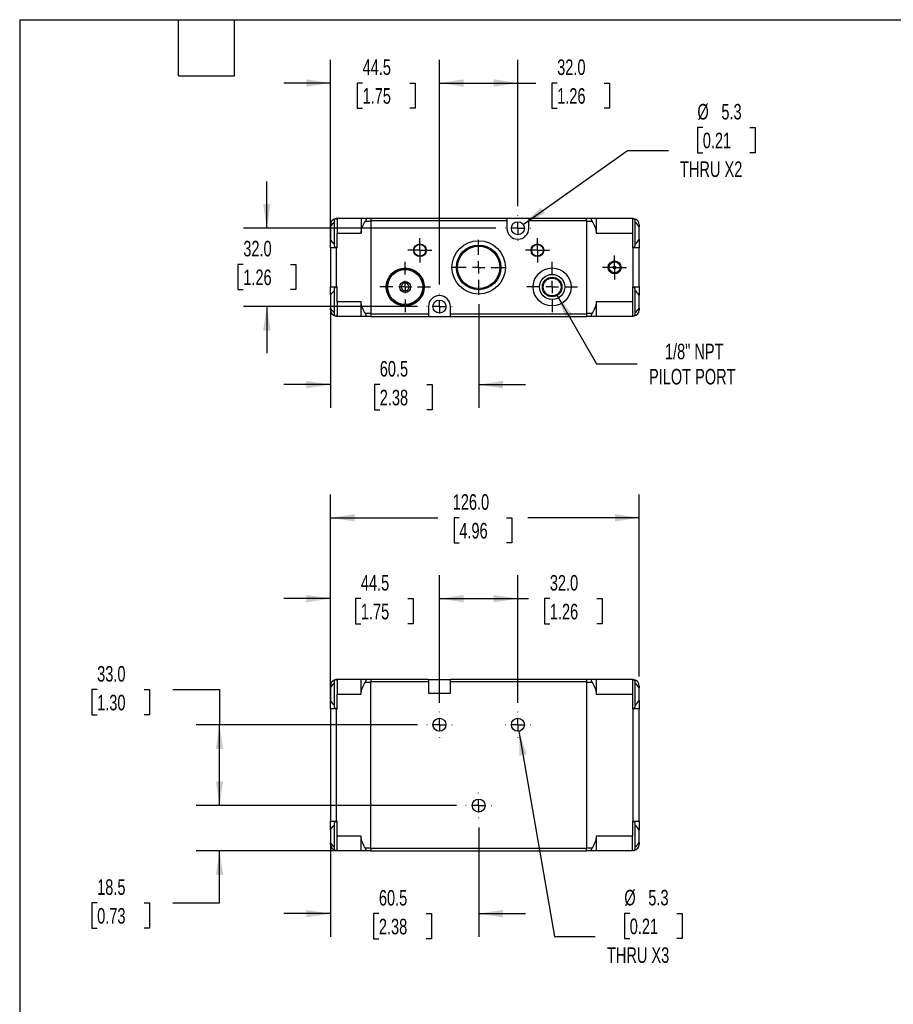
# Model space of a CAD drawing. Header units: millimetres. Extents: x 19 to 819, y 19 to 629.
# Tile 2 of 5: x 19 to 376, y 227 to 629. Entities that reach past the tile are written whole.
import ezdxf

# ---------------------------------------------------------------- set-up
doc = ezdxf.new("R2010")
doc.units = ezdxf.units.MM
doc.header["$LTSCALE"] = 3
doc.linetypes.add('CENTERX2', pattern=[20.32, 12.7, -2.54, 2.54, -2.54])
doc.layers.add('CENTER', color=40, linetype='CENTERX2')
doc.layers.add('DIMENSIONS', color=140, linetype='Continuous', lineweight=25)
doc.layers.add('TEXT', color=140, linetype='Continuous', lineweight=25)
doc.styles.add('SLDTEXTSTYLE0', font='TXT', dxfattribs={"width": 0.7})
doc.dimstyles.new('SLDDIMSTYLE0', dxfattribs={"dimtxt": 6.474023, "dimasz": 9.906, "dimexe": 0, "dimexo": 0.0625, "dimgap": 1.618506, "dimtad": 0, "dimtih": 1, "dimtoh": 1, "dimrnd": 1e-09, "dimzin": 12, "dimdsep": 46, "dimtxsty": 'SLDTEXTSTYLE0', "dimsah": 1, "dimcen": 0.09, "dimadec": 0, "dimazin": 3, "dimtfac": 1, "dimtmove": 0, "dimatfit": 0, "dimfxl": 0, "dimfrac": 2, "dimtolj": 1, "dimtzin": 12, "dimarcsym": 0})
doc.dimstyles.new('SLDDIMSTYLE1', dxfattribs={"dimtxt": 6.474023, "dimasz": 9.906, "dimexe": 0, "dimexo": 0.0625, "dimgap": 1.618506, "dimtad": 0, "dimtih": 1, "dimtoh": 1, "dimrnd": 1e-09, "dimzin": 4, "dimdsep": 46, "dimtxsty": 'SLDTEXTSTYLE0', "dimsah": 1, "dimcen": 0.09, "dimadec": 0, "dimazin": 1, "dimtfac": 1, "dimtofl": 0, "dimtmove": 0, "dimatfit": 3, "dimfxl": 0, "dimfrac": 2, "dimtolj": 1, "dimtzin": 12, "dimarcsym": 0})
doc.dimstyles.new('SLDDIMSTYLE2', dxfattribs={"dimtxt": 6.474023, "dimasz": 9.906, "dimexe": 0, "dimexo": 0.0625, "dimgap": 1.618506, "dimtad": 0, "dimtih": 1, "dimtoh": 1, "dimrnd": 1e-09, "dimzin": 12, "dimdsep": 46, "dimtxsty": 'SLDTEXTSTYLE0', "dimsah": 1, "dimcen": 0, "dimadec": 0, "dimazin": 3, "dimtfac": 1, "dimtofl": 0, "dimtmove": 0, "dimatfit": 3, "dimfxl": 0, "dimfrac": 2, "dimtolj": 1, "dimtzin": 12, "dimarcsym": 0})
doc.dimstyles.new('SLDDIMSTYLE3', dxfattribs={"dimtxt": 6.474023, "dimasz": 9.906, "dimexe": 0, "dimexo": 0.0625, "dimgap": 1.618506, "dimtad": 0, "dimtih": 1, "dimtoh": 1, "dimrnd": 1e-09, "dimzin": 4, "dimdsep": 46, "dimtxsty": 'SLDTEXTSTYLE0', "dimsah": 1, "dimcen": 0.09, "dimadec": 0, "dimazin": 1, "dimtfac": 1, "dimtmove": 0, "dimatfit": 0, "dimfxl": 0, "dimfrac": 2, "dimtolj": 1, "dimtzin": 12, "dimarcsym": 0})
doc.dimstyles.new('SLDDIMSTYLE4', dxfattribs={"dimtxt": 6.474023, "dimasz": 9.906, "dimexe": 0, "dimexo": 0.0625, "dimgap": 1.618506, "dimtad": 0, "dimtih": 1, "dimtoh": 1, "dimrnd": 1e-09, "dimzin": 12, "dimdsep": 46, "dimtxsty": 'SLDTEXTSTYLE0', "dimsah": 1, "dimcen": 0, "dimadec": 0, "dimazin": 3, "dimtfac": 1, "dimtofl": 0, "dimtmove": 0, "dimatfit": 3, "dimfxl": 0, "dimfrac": 2, "dimtolj": 1, "dimtzin": 12, "dimarcsym": 0})

# ---------------------------------------------------------------- blocks, each defined once
blk = doc.blocks.new('_D')
at = {"layer": 'DIMENSIONS'}
for p, q in [((206.42, 298.75), (206.42, 254.07)), ((145.92, 297.49), (145.92, 254.07)), ((145.92, 263.6), (126.87, 263.6)), ((165.69, 263.6), (163.52, 263.6)), ((163.52, 263.6), (163.52, 253.31)), ((184.93, 263.6), (187.11, 263.6)), ((187.11, 263.6), (187.11, 253.31)), ((206.42, 263.6), (225.47, 263.6)), ((163.52, 253.31), (165.69, 253.31)), ((187.11, 253.31), (184.93, 253.31))]:
    blk.add_line(p, q, dxfattribs=at)
for points in [[(145.92, 263.6), (136.01, 265.12), (136.01, 262.07)], [(206.42, 263.6), (216.32, 262.07), (216.32, 265.12)]]:
    blk.add_solid(points, dxfattribs=at)
at = {"layer": 'DIMENSIONS', "char_height": 6.35, "attachment_point": 1, "style": 'SLDTEXTSTYLE0'}
for s, insert in [('60.5', (165.69, 273.23)), ('2.38', (165.69, 261.49))]:
    blk.add_mtext(s, dxfattribs=dict(at, insert=insert))
blk = doc.blocks.new('_D_1')
at = {"layer": 'DIMENSIONS'}
for p, q in [((100.63, 307.75), (100.63, 326.8)), ((197.42, 307.75), (91.11, 307.75)), ((158.61, 289.25), (91.11, 289.25)), ((100.63, 267.98), (100.63, 289.25)), ((50.67, 267.98), (48.5, 267.98)), ((48.5, 267.98), (48.5, 257.69)), ((69.91, 267.98), (72.09, 267.98)), ((72.09, 267.98), (72.09, 257.69)), ((81.58, 267.98), (100.63, 267.98)), ((48.5, 257.69), (50.67, 257.69)), ((72.09, 257.69), (69.91, 257.69))]:
    blk.add_line(p, q, dxfattribs=at)
for points in [[(100.63, 307.75), (102.16, 317.66), (99.11, 317.66)], [(100.63, 289.25), (99.11, 279.34), (102.16, 279.34)]]:
    blk.add_solid(points, dxfattribs=at)
at = {"layer": 'DIMENSIONS', "char_height": 6.35, "attachment_point": 1, "style": 'SLDTEXTSTYLE0'}
for s, insert in [('18.5', (50.67, 277.62)), ('0.73', (50.67, 265.88))]:
    blk.add_mtext(s, dxfattribs=dict(at, insert=insert))
blk = doc.blocks.new('_D_2')
at = {"layer": 'DIMENSIONS'}
for p, q in [((50.67, 355.07), (48.5, 355.07)), ((48.5, 355.07), (48.5, 344.78)), ((69.91, 355.07), (72.09, 355.07)), ((72.09, 355.07), (72.09, 344.78)), ((81.58, 355.07), (100.63, 355.07)), ((100.63, 355.07), (100.63, 340.75)), ((48.5, 344.78), (50.67, 344.78)), ((72.09, 344.78), (69.91, 344.78)), ((181.42, 340.75), (91.11, 340.75)), ((100.63, 307.75), (100.63, 340.75)), ((197.42, 307.75), (91.11, 307.75))]:
    blk.add_line(p, q, dxfattribs=at)
for points in [[(100.63, 340.75), (99.11, 330.84), (102.16, 330.84)], [(100.63, 307.75), (102.16, 317.66), (99.11, 317.66)]]:
    blk.add_solid(points, dxfattribs=at)
at = {"layer": 'DIMENSIONS', "char_height": 6.35, "attachment_point": 1, "style": 'SLDTEXTSTYLE0'}
for s, insert in [('33.0', (50.67, 364.71)), ('1.30', (50.67, 352.97))]:
    blk.add_mtext(s, dxfattribs=dict(at, insert=insert))
blk = doc.blocks.new('_D_3')
at = {"layer": 'DIMENSIONS'}
for p, q in [((145.92, 351.01), (145.92, 401.76)), ((190.42, 349.75), (190.42, 401.76)), ((145.92, 392.24), (126.87, 392.24)), ((158.32, 392.24), (156.15, 392.24)), ((156.15, 392.24), (156.15, 381.95)), ((177.56, 392.24), (179.73, 392.24)), ((179.73, 392.24), (179.73, 381.95)), ((190.42, 392.24), (209.47, 392.24)), ((156.15, 381.95), (158.32, 381.95)), ((179.73, 381.95), (177.56, 381.95))]:
    blk.add_line(p, q, dxfattribs=at)
for points in [[(145.92, 392.24), (136.01, 393.76), (136.01, 390.71)], [(190.42, 392.24), (200.32, 390.71), (200.32, 393.76)]]:
    blk.add_solid(points, dxfattribs=at)
at = {"layer": 'DIMENSIONS', "char_height": 6.35, "attachment_point": 1, "style": 'SLDTEXTSTYLE0'}
for s, insert in [('44.5', (158.32, 401.87)), ('1.75', (158.32, 390.13))]:
    blk.add_mtext(s, dxfattribs=dict(at, insert=insert))
blk = doc.blocks.new('_D_4')
at = {"layer": 'DIMENSIONS'}
for p, q in [((190.42, 349.75), (190.42, 401.76)), ((222.42, 349.75), (222.42, 401.76)), ((190.42, 392.24), (222.42, 392.24)), ((222.42, 392.24), (226.7, 392.24)), ((235.47, 392.24), (233.29, 392.24)), ((233.29, 392.24), (233.29, 381.95)), ((254.71, 392.24), (256.88, 392.24)), ((256.88, 392.24), (256.88, 381.95)), ((233.29, 381.95), (235.47, 381.95)), ((256.88, 381.95), (254.71, 381.95))]:
    blk.add_line(p, q, dxfattribs=at)
for points in [[(190.42, 392.24), (200.32, 390.71), (200.32, 393.76)], [(222.42, 392.24), (212.51, 393.76), (212.51, 390.71)]]:
    blk.add_solid(points, dxfattribs=at)
at = {"layer": 'DIMENSIONS', "char_height": 6.35, "attachment_point": 1, "style": 'SLDTEXTSTYLE0'}
for s, insert in [('32.0', (235.47, 401.87)), ('1.26', (235.47, 390.13))]:
    blk.add_mtext(s, dxfattribs=dict(at, insert=insert))
blk = doc.blocks.new('_D_5')
at = {"layer": 'DIMENSIONS'}
for p, q in [((222.87, 338.14), (237.36, 254.28)), ((268.09, 263.68), (265.91, 263.68)), ((265.91, 263.68), (265.91, 253.39)), ((287.33, 263.68), (289.5, 263.68)), ((289.5, 263.68), (289.5, 253.39)), ((237.36, 254.28), (254.03, 254.28)), ((265.91, 253.39), (268.09, 253.39)), ((289.5, 253.39), (287.33, 253.39))]:
    blk.add_line(p, q, dxfattribs=at)
blk.add_solid([(222.87, 338.14), (223.05, 328.12), (226.06, 328.64)], dxfattribs=at)
at = {"layer": 'DIMENSIONS', "char_height": 6.35, "attachment_point": 1, "style": 'SLDTEXTSTYLE0'}
for s, insert in [('%%c', (265.89, 273.31)), ('5.3', (275.67, 273.31)), ('0.21', (268.09, 261.57)), ('THRU X3', (258.79, 249.84))]:
    blk.add_mtext(s, dxfattribs=dict(at, insert=insert))
blk = doc.blocks.new('_D_6')
at = {"layer": 'DIMENSIONS'}
for p, q in [((145.92, 351.01), (145.92, 434.77)), ((271.92, 360.46), (271.92, 434.77)), ((145.92, 425.25), (189.75, 425.25)), ((198.52, 425.25), (196.35, 425.25)), ((196.35, 425.25), (196.35, 414.96)), ((217.76, 425.25), (219.93, 425.25)), ((219.93, 425.25), (219.93, 414.96)), ((271.92, 425.25), (226.53, 425.25)), ((196.35, 414.96), (198.52, 414.96)), ((219.93, 414.96), (217.76, 414.96))]:
    blk.add_line(p, q, dxfattribs=at)
for points in [[(145.92, 425.25), (155.82, 423.73), (155.82, 426.77)], [(271.92, 425.25), (262.01, 426.77), (262.01, 423.73)]]:
    blk.add_solid(points, dxfattribs=at)
at = {"layer": 'DIMENSIONS', "char_height": 6.35, "attachment_point": 1, "style": 'SLDTEXTSTYLE0'}
for s, insert in [('126.0', (195.83, 434.88)), ('4.96', (198.52, 423.15))]:
    blk.add_mtext(s, dxfattribs=dict(at, insert=insert))
blk = doc.blocks.new('SW_CENTERMARKSYMBOL_0')
at = {"layer": 'CENTER', "color": 0}
for p, q in [((0, 5.08), (0, 5.19)), ((-5.08, 0), (-5.19, 0)), ((0, 0), (-2.54, 0)), ((0, 0), (0, 2.54)), ((0, 0), (2.54, 0)), ((0, 0), (0, -2.54)), ((5.08, 0), (5.19, 0)), ((0, -5.08), (0, -5.19))]:
    blk.add_line(p, q, dxfattribs=at)
blk = doc.blocks.new('SW_CENTERMARKSYMBOL_1')
at = {"layer": 'CENTER', "color": 0}
for p, q in [((0, 5.08), (0, 5.19)), ((-5.08, 0), (-5.19, 0)), ((0, 0), (-2.54, 0)), ((0, 0), (0, 2.54)), ((0, 0), (2.54, 0)), ((0, 0), (0, -2.54)), ((5.08, 0), (5.19, 0)), ((0, -5.08), (0, -5.19))]:
    blk.add_line(p, q, dxfattribs=at)
blk = doc.blocks.new('SW_CENTERMARKSYMBOL_2')
at = {"layer": 'CENTER', "color": 0}
for p, q in [((0, 5.08), (0, 5.19)), ((-5.08, 0), (-5.19, 0)), ((0, 0), (-2.54, 0)), ((0, 0), (0, 2.54)), ((0, 0), (2.54, 0)), ((0, 0), (0, -2.54)), ((5.08, 0), (5.19, 0)), ((0, -5.08), (0, -5.19))]:
    blk.add_line(p, q, dxfattribs=at)
blk = doc.blocks.new('_D_9')
at = {"layer": 'DIMENSIONS'}
for p, q in [((238.42, 516.04), (254.52, 488.14)), ((254.52, 488.14), (271.19, 488.14))]:
    blk.add_line(p, q, dxfattribs=at)
blk.add_solid([(238.42, 516.04), (242.05, 506.7), (244.69, 508.22)], dxfattribs=at)
at = {"layer": 'DIMENSIONS', "char_height": 6.35, "attachment_point": 1, "style": 'SLDTEXTSTYLE0'}
for s, insert in [('1/8" NPT', (282.46, 496.33)), ('PILOT PORT', (275.95, 486.04))]:
    blk.add_mtext(s, dxfattribs=dict(at, insert=insert))
blk = doc.blocks.new('_D_10')
at = {"layer": 'DIMENSIONS'}
for p, q in [((145.92, 515.74), (145.92, 470.1)), ((206.42, 512.49), (206.42, 470.1)), ((145.92, 479.62), (126.87, 479.62)), ((166.04, 479.62), (163.87, 479.62)), ((163.87, 479.62), (163.87, 469.33)), ((185.28, 479.62), (187.46, 479.62)), ((187.46, 479.62), (187.46, 469.33)), ((206.42, 479.62), (225.47, 479.62)), ((163.87, 469.33), (166.04, 469.33)), ((187.46, 469.33), (185.28, 469.33))]:
    blk.add_line(p, q, dxfattribs=at)
for points in [[(145.92, 479.62), (136.01, 481.15), (136.01, 478.1)], [(206.42, 479.62), (216.32, 478.1), (216.32, 481.15)]]:
    blk.add_solid(points, dxfattribs=at)
at = {"layer": 'DIMENSIONS', "char_height": 6.35, "attachment_point": 1, "style": 'SLDTEXTSTYLE0'}
for s, insert in [('60.5', (166.04, 489.26)), ('2.38', (166.04, 477.52))]:
    blk.add_mtext(s, dxfattribs=dict(at, insert=insert))
blk = doc.blocks.new('_D_11')
at = {"layer": 'DIMENSIONS'}
for p, q in [((119.95, 543.5), (119.95, 562.55)), ((213.42, 543.5), (110.43, 543.5)), ((110.33, 528.71), (108.16, 528.71)), ((108.16, 528.71), (108.16, 518.43)), ((129.57, 528.71), (131.75, 528.71)), ((131.75, 528.71), (131.75, 518.43)), ((108.16, 518.43), (110.33, 518.43)), ((131.75, 518.43), (129.57, 518.43)), ((181.42, 511.5), (110.43, 511.5)), ((119.95, 511.5), (119.95, 492.45))]:
    blk.add_line(p, q, dxfattribs=at)
for points in [[(119.95, 543.5), (121.48, 553.41), (118.43, 553.41)], [(119.95, 511.5), (118.43, 501.6), (121.48, 501.6)]]:
    blk.add_solid(points, dxfattribs=at)
at = {"layer": 'DIMENSIONS', "char_height": 6.35, "attachment_point": 1, "style": 'SLDTEXTSTYLE0'}
for s, insert in [('32.0', (110.33, 538.35)), ('1.26', (110.33, 526.61))]:
    blk.add_mtext(s, dxfattribs=dict(at, insert=insert))
blk = doc.blocks.new('_D_12')
at = {"layer": 'DIMENSIONS'}
for p, q in [((145.92, 539.26), (145.92, 612.32)), ((190.42, 520.5), (190.42, 612.32)), ((145.92, 602.79), (126.87, 602.79)), ((159.04, 602.79), (156.86, 602.79)), ((156.86, 602.79), (156.86, 592.5)), ((178.28, 602.79), (180.45, 602.79)), ((180.45, 602.79), (180.45, 592.5)), ((190.42, 602.79), (209.47, 602.79)), ((156.86, 592.5), (159.04, 592.5)), ((180.45, 592.5), (178.28, 592.5))]:
    blk.add_line(p, q, dxfattribs=at)
for points in [[(145.92, 602.79), (136.01, 604.32), (136.01, 601.27)], [(190.42, 602.79), (200.32, 601.27), (200.32, 604.32)]]:
    blk.add_solid(points, dxfattribs=at)
at = {"layer": 'DIMENSIONS', "char_height": 6.35, "attachment_point": 1, "style": 'SLDTEXTSTYLE0'}
for s, insert in [('44.5', (159.04, 612.43)), ('1.75', (159.04, 600.69))]:
    blk.add_mtext(s, dxfattribs=dict(at, insert=insert))
blk = doc.blocks.new('_D_13')
at = {"layer": 'DIMENSIONS'}
for p, q in [((190.42, 520.5), (190.42, 612.32)), ((222.42, 552.5), (222.42, 612.32)), ((190.42, 602.79), (222.42, 602.79)), ((222.42, 602.79), (229.7, 602.79)), ((238.47, 602.79), (236.3, 602.79)), ((236.3, 602.79), (236.3, 592.5)), ((257.71, 602.79), (259.88, 602.79)), ((259.88, 602.79), (259.88, 592.5)), ((236.3, 592.5), (238.47, 592.5)), ((259.88, 592.5), (257.71, 592.5))]:
    blk.add_line(p, q, dxfattribs=at)
for points in [[(190.42, 602.79), (200.32, 601.27), (200.32, 604.32)], [(222.42, 602.79), (212.51, 604.32), (212.51, 601.27)]]:
    blk.add_solid(points, dxfattribs=at)
at = {"layer": 'DIMENSIONS', "char_height": 6.35, "attachment_point": 1, "style": 'SLDTEXTSTYLE0'}
for s, insert in [('32.0', (238.47, 612.43)), ('1.26', (238.47, 600.69))]:
    blk.add_mtext(s, dxfattribs=dict(at, insert=insert))
blk = doc.blocks.new('_D_14')
at = {"layer": 'DIMENSIONS'}
for p, q in [((297.92, 584.61), (295.74, 584.61)), ((295.74, 584.61), (295.74, 574.32)), ((317.15, 584.61), (319.33, 584.61)), ((319.33, 584.61), (319.33, 574.32)), ((224.58, 545.03), (267.19, 575.21)), ((267.19, 575.21), (283.86, 575.21)), ((295.74, 574.32), (297.92, 574.32)), ((319.33, 574.32), (317.15, 574.32))]:
    blk.add_line(p, q, dxfattribs=at)
blk.add_solid([(224.58, 545.03), (233.54, 549.52), (231.78, 552)], dxfattribs=at)
at = {"layer": 'DIMENSIONS', "char_height": 6.35, "attachment_point": 1, "style": 'SLDTEXTSTYLE0'}
for s, insert in [('%%c', (295.72, 594.25)), ('5.3', (305.5, 594.25)), ('0.21', (297.92, 582.51)), ('THRU X2', (288.62, 570.77))]:
    blk.add_mtext(s, dxfattribs=dict(at, insert=insert))
blk = doc.blocks.new('SW_CENTERMARKSYMBOL_3')
at = {"layer": 'CENTER', "color": 0}
for p, q in [((0, 2.54), (0, 4.89)), ((-2.54, 0), (-4.89, 0)), ((0, 0), (-2.54, 0)), ((0, 0), (0, 2.54)), ((0, 0), (0, -2.54)), ((0, 0), (2.54, 0)), ((2.54, 0), (4.89, 0)), ((0, -2.54), (0, -4.89))]:
    blk.add_line(p, q, dxfattribs=at)
blk = doc.blocks.new('SW_CENTERMARKSYMBOL_4')
at = {"layer": 'CENTER', "color": 0}
for p, q in [((0, 5.08), (0, 10.29)), ((-5.08, 0), (-10.29, 0)), ((0, 0), (-2.54, 0)), ((0, 0), (0, 2.54)), ((0, 0), (0, -2.54)), ((0, 0), (2.54, 0)), ((5.08, 0), (10.29, 0)), ((0, -5.08), (0, -10.29))]:
    blk.add_line(p, q, dxfattribs=at)
blk = doc.blocks.new('SW_CENTERMARKSYMBOL_5')
at = {"layer": 'CENTER', "color": 0}
for p, q in [((0, 5.08), (0, 10.29)), ((-5.08, 0), (-10.29, 0)), ((0, 0), (-2.54, 0)), ((0, 0), (0, 2.54)), ((0, 0), (0, -2.54)), ((0, 0), (2.54, 0)), ((5.08, 0), (10.29, 0)), ((0, -5.08), (0, -10.29))]:
    blk.add_line(p, q, dxfattribs=at)
blk = doc.blocks.new('SW_CENTERMARKSYMBOL_6')
at = {"layer": 'CENTER', "color": 0}
for p, q in [((0, 2.54), (0, 4.94)), ((-2.54, 0), (-4.94, 0)), ((0, 0), (-2.54, 0)), ((0, 0), (0, 2.54)), ((0, 0), (0, -2.54)), ((0, 0), (2.54, 0)), ((2.54, 0), (4.94, 0)), ((0, -2.54), (0, -4.94))]:
    blk.add_line(p, q, dxfattribs=at)
blk = doc.blocks.new('SW_CENTERMARKSYMBOL_7')
at = {"layer": 'CENTER', "color": 0}
for p, q in [((0, 2.54), (0, 4.94)), ((-2.54, 0), (-4.94, 0)), ((0, 0), (-2.54, 0)), ((0, 0), (0, 2.54)), ((0, 0), (0, -2.54)), ((0, 0), (2.54, 0)), ((2.54, 0), (4.94, 0)), ((0, -2.54), (0, -4.94))]:
    blk.add_line(p, q, dxfattribs=at)
blk = doc.blocks.new('SW_CENTERMARKSYMBOL_8')
at = {"layer": 'CENTER', "color": 0}
for p, q in [((0, 5.08), (0, 11.2)), ((-5.08, 0), (-11.2, 0)), ((0, 0), (-2.54, 0)), ((0, 0), (0, 2.54)), ((0, 0), (0, -2.54)), ((0, 0), (2.54, 0)), ((5.08, 0), (11.2, 0)), ((0, -5.08), (0, -11.2))]:
    blk.add_line(p, q, dxfattribs=at)
blk = doc.blocks.new('SW_CENTERMARKSYMBOL_9')
at = {"layer": 'CENTER', "color": 0}
for p, q in [((0, 5.08), (0, 5.19)), ((-5.08, 0), (-5.19, 0)), ((0, 0), (-2.54, 0)), ((0, 0), (0, 2.54)), ((0, 0), (0, -2.54)), ((0, 0), (2.54, 0)), ((5.08, 0), (5.19, 0)), ((0, -5.08), (0, -5.19))]:
    blk.add_line(p, q, dxfattribs=at)
blk = doc.blocks.new('SW_CENTERMARKSYMBOL_10')
at = {"layer": 'CENTER', "color": 0}
for p, q in [((0, 5.08), (0, 5.19)), ((-5.08, 0), (-5.19, 0)), ((0, 0), (-2.54, 0)), ((0, 0), (0, 2.54)), ((0, 0), (0, -2.54)), ((0, 0), (2.54, 0)), ((5.08, 0), (5.19, 0)), ((0, -5.08), (0, -5.19))]:
    blk.add_line(p, q, dxfattribs=at)

msp = doc.modelspace()

# ---------------------------------------------------------------- linework, layer by layer
for p, q in [((148.209, 547.395), (148.417, 547.403)), ((148.617, 547.403), (148.417, 547.403)), ((158.417, 547.403), (148.617, 547.403)), ((148.617, 547.403), (148.617, 541.503)), ((158.417, 547.403), (158.417, 541.503)), ((162.417, 547.403), (160.186, 547.403)), ((217.917, 547.503), (162.417, 547.503)), ((162.417, 547.503), (162.417, 546.603)), ((217.917, 547.503), (217.917, 546.603)), ((226.917, 547.503), (217.917, 547.503)), ((226.917, 547.503), (226.917, 546.603)), ((250.417, 547.503), (226.917, 547.503)), ((250.417, 546.603), (250.417, 547.503)), ((252.647, 547.403), (250.417, 547.403)), ((254.417, 547.403), (254.417, 541.503)), ((269.217, 547.403), (254.417, 547.403)), ((269.217, 547.403), (269.217, 541.503)), ((269.417, 547.403), (269.217, 547.403)), ((269.417, 547.403), (269.624, 547.395)), ((145.917, 544.903), (145.917, 544.091)), ((145.917, 544.091), (145.917, 538.916)), ((160.186, 546.403), (162.417, 546.403)), ((162.417, 546.603), (162.417, 508.403)), ((162.417, 546.603), (217.917, 546.603)), ((217.917, 546.603), (217.917, 543.503)), ((226.917, 543.503), (226.917, 546.603)), ((226.917, 546.603), (250.417, 546.603)), ((250.417, 546.603), (250.417, 508.403)), ((250.417, 546.403), (252.647, 546.403)), ((271.917, 544.903), (271.917, 544.091)), ((271.917, 538.916), (271.917, 544.091)), ((145.917, 535.453), (145.917, 538.916)), ((148.617, 541.503), (158.417, 541.503)), ((148.617, 535.453), (148.617, 541.503)), ((254.417, 541.503), (269.217, 541.503)), ((269.217, 541.503), (269.217, 535.453)), ((271.917, 538.916), (271.917, 535.453)), ((145.917, 535.453), (145.917, 519.553)), ((148.417, 535.453), (145.917, 535.453)), ((148.417, 519.553), (148.417, 535.453)), ((148.417, 535.453), (148.617, 535.453)), ((269.217, 535.453), (269.417, 535.453)), ((269.417, 535.453), (269.417, 519.553)), ((271.917, 535.453), (269.417, 535.453)), ((271.917, 519.553), (271.917, 535.453)), ((145.917, 519.553), (148.417, 519.553)), ((145.917, 516.091), (145.917, 519.553)), ((148.617, 519.553), (148.417, 519.553)), ((148.617, 513.503), (148.617, 519.553)), ((269.417, 519.553), (269.217, 519.553)), ((269.217, 519.553), (269.217, 513.503)), ((269.417, 519.553), (271.917, 519.553)), ((271.917, 519.553), (271.917, 516.091)), ((145.917, 516.091), (145.917, 510.916)), ((271.917, 510.916), (271.917, 516.091)), ((145.917, 510.103), (145.917, 510.916)), ((158.417, 513.503), (148.617, 513.503)), ((148.617, 513.503), (148.617, 507.603)), ((158.417, 507.603), (158.417, 513.503)), ((185.917, 511.503), (185.917, 508.403)), ((194.917, 508.403), (194.917, 511.503)), ((269.217, 513.503), (254.417, 513.503)), ((254.417, 513.503), (254.417, 507.603)), ((269.217, 513.503), (269.217, 507.603)), ((271.917, 510.916), (271.917, 510.103)), ((148.417, 507.603), (148.209, 507.612)), ((148.417, 507.603), (148.617, 507.603)), ((148.617, 507.603), (158.417, 507.603)), ((162.417, 508.603), (160.186, 508.603)), ((160.186, 507.603), (162.417, 507.603)), ((185.917, 508.403), (162.417, 508.403)), ((162.417, 508.403), (162.417, 507.503)), ((162.417, 507.503), (185.917, 507.503)), ((185.917, 508.403), (185.917, 507.503)), ((185.917, 507.503), (194.917, 507.503)), ((250.417, 508.403), (194.917, 508.403)), ((194.917, 507.503), (194.917, 508.403)), ((194.917, 507.503), (250.417, 507.503)), ((252.647, 508.603), (250.417, 508.603)), ((250.417, 508.403), (250.417, 507.503)), ((250.417, 507.603), (252.647, 507.603)), ((254.417, 507.603), (269.217, 507.603)), ((269.217, 507.603), (269.417, 507.603)), ((269.624, 507.612), (269.417, 507.603)), ((148.209, 359.141), (148.417, 359.15)), ((148.617, 359.15), (148.417, 359.15)), ((148.617, 359.15), (148.617, 353.25)), ((158.417, 359.15), (148.617, 359.15)), ((158.417, 353.25), (158.417, 359.15)), ((162.417, 359.15), (160.186, 359.15)), ((160.186, 358.15), (162.417, 358.15)), ((185.917, 359.25), (162.417, 359.25)), ((162.417, 359.25), (162.417, 358.35)), ((162.417, 358.35), (185.917, 358.35)), ((162.417, 290.15), (162.417, 358.35)), ((185.917, 359.25), (185.917, 358.35)), ((185.917, 359.25), (194.917, 359.25)), ((185.917, 358.35), (185.917, 353.65)), ((250.417, 359.25), (194.917, 359.25)), ((194.917, 358.35), (194.917, 359.25)), ((194.917, 358.35), (250.417, 358.35)), ((194.917, 353.65), (194.917, 358.35)), ((250.417, 359.25), (250.417, 358.35)), ((252.647, 359.15), (250.417, 359.15)), ((250.417, 358.35), (250.417, 290.15)), ((250.417, 358.15), (252.647, 358.15)), ((254.417, 359.15), (254.417, 353.25)), ((269.217, 359.15), (254.417, 359.15)), ((269.217, 359.15), (269.217, 353.25)), ((269.417, 359.15), (269.217, 359.15)), ((269.417, 359.15), (269.624, 359.141)), ((145.917, 355.837), (145.917, 356.65)), ((145.917, 355.837), (145.917, 350.663)), ((271.917, 356.65), (271.917, 355.837)), ((271.917, 350.663), (271.917, 355.837)), ((145.917, 347.2), (145.917, 350.663)), ((148.617, 353.25), (158.417, 353.25)), ((148.617, 347.2), (148.617, 353.25)), ((185.917, 353.65), (194.917, 353.65)), ((254.417, 353.25), (269.217, 353.25)), ((269.217, 353.25), (269.217, 347.2)), ((271.917, 350.663), (271.917, 347.2)), ((148.417, 347.2), (145.917, 347.2)), ((145.917, 347.2), (145.917, 301.3)), ((148.417, 301.3), (148.417, 347.2)), ((148.417, 347.2), (148.617, 347.2)), ((269.217, 347.2), (269.417, 347.2)), ((269.417, 347.2), (269.417, 301.3)), ((271.917, 347.2), (269.417, 347.2)), ((271.917, 301.3), (271.917, 347.2)), ((145.917, 301.3), (148.417, 301.3)), ((145.917, 297.837), (145.917, 301.3)), ((145.917, 297.837), (145.917, 292.663)), ((148.617, 301.3), (148.417, 301.3)), ((148.617, 295.25), (148.617, 301.3)), ((269.217, 301.3), (269.217, 295.25)), ((269.417, 301.3), (269.217, 301.3)), ((269.417, 301.3), (271.917, 301.3)), ((271.917, 301.3), (271.917, 297.837)), ((271.917, 292.663), (271.917, 297.837)), ((148.617, 289.35), (148.617, 295.25)), ((158.417, 295.25), (148.617, 295.25)), ((158.417, 289.35), (158.417, 295.25)), ((269.217, 295.25), (254.417, 295.25)), ((254.417, 295.25), (254.417, 289.35)), ((269.217, 289.35), (269.217, 295.25)), ((145.917, 291.85), (145.917, 292.663)), ((162.417, 290.35), (160.186, 290.35)), ((250.417, 290.15), (162.417, 290.15)), ((162.417, 290.15), (162.417, 289.25)), ((252.647, 290.35), (250.417, 290.35)), ((250.417, 289.25), (250.417, 290.15)), ((271.917, 292.663), (271.917, 291.85)), ((148.417, 289.35), (148.209, 289.359)), ((148.417, 289.35), (148.617, 289.35)), ((148.617, 289.35), (158.417, 289.35)), ((160.186, 289.35), (162.417, 289.35)), ((162.417, 289.25), (250.417, 289.25)), ((250.417, 289.35), (252.647, 289.35)), ((254.417, 289.35), (269.217, 289.35)), ((269.217, 289.35), (269.417, 289.35)), ((269.624, 289.359), (269.417, 289.35))]:
    msp.add_line(p, q)
for centre, radius in [((222.417, 543.503), 2.65), ((182.417, 534.503), 2.6), ((182.417, 534.503), 2.4), ((206.417, 527.503), 10.9), ((206.417, 527.503), 9.103), ((206.417, 527.503), 8.662), ((230.417, 534.503), 2.6), ((230.417, 534.503), 2.4), ((176.417, 519.503), 7.75), ((176.417, 519.503), 7.5), ((236.417, 519.503), 7.75), ((261.917, 527.503), 2.35), ((261.917, 527.503), 2.25), ((261.917, 527.503), 0.55), ((176.417, 519.503), 7.154), ((236.417, 519.503), 5.15), ((236.417, 519.503), 4.002), ((236.417, 519.503), 3.633), ((176.417, 519.503), 2.23), ((190.417, 511.503), 2.65), ((190.417, 340.75), 2.65), ((222.417, 340.75), 2.65), ((206.417, 307.75), 2.65)]:
    msp.add_circle(centre, radius)
for centre, radius, start, end in [((148.417, 544.903), 2.5, 102.30011, 180), ((148.117, 546.903), 0.5, 0, 180), ((269.717, 546.903), 0.5, 0, 180), ((269.417, 544.903), 2.5, 0, 77.69989), ((150.567, 541.653), 5.25, 124.18763, 152.33955), ((222.417, 543.503), 4.5, 180, 0), ((267.267, 541.653), 5.25, 27.66045, 55.81237), ((150.567, 541.353), 5.25, 207.66045, 235.81237), ((267.267, 541.353), 5.25, 304.18763, 332.33955), ((148.117, 536.103), 0.5, 180, 0), ((269.717, 536.103), 0.5, 180, 0), ((148.117, 518.903), 0.5, 0, 180), ((269.717, 518.903), 0.5, 0, 180), ((150.567, 513.653), 5.25, 124.18763, 152.33955), ((190.417, 511.503), 4.5, 0, 180), ((267.267, 513.653), 5.25, 27.66045, 55.81237), ((150.567, 513.353), 5.25, 207.66045, 235.81237), ((267.267, 513.353), 5.25, 304.18763, 332.33955), ((148.417, 510.103), 2.5, 180, 257.69989), ((148.117, 508.103), 0.5, 180, 0), ((269.717, 508.103), 0.5, 180, 0), ((269.417, 510.103), 2.5, 282.30011, 0), ((148.417, 356.65), 2.5, 102.30011, 180), ((148.117, 358.65), 0.5, 0, 180), ((269.717, 358.65), 0.5, 0, 180), ((269.417, 356.65), 2.5, 0, 77.69989), ((150.567, 353.4), 5.25, 124.18763, 152.33955), ((267.267, 353.4), 5.25, 27.66045, 55.81237), ((150.567, 353.1), 5.25, 207.66045, 235.81237), ((267.267, 353.1), 5.25, 304.18763, 332.33955), ((148.117, 347.85), 0.5, 180, 0), ((269.717, 347.85), 0.5, 180, 0), ((150.567, 295.4), 5.25, 124.18763, 152.33955), ((148.117, 300.65), 0.5, 0, 180), ((269.717, 300.65), 0.5, 0, 180), ((267.267, 295.4), 5.25, 27.66045, 55.81237), ((150.567, 295.1), 5.25, 207.66045, 235.81237), ((148.417, 291.85), 2.5, 180, 257.69989), ((148.117, 289.85), 0.5, 180, 0), ((269.717, 289.85), 0.5, 180, 0), ((269.417, 291.85), 2.5, 282.30011, 0), ((267.267, 295.1), 5.25, 304.18763, 332.33955)]:
    msp.add_arc(centre, radius, start, end)
for points, knots in [([(147.617, 536.103), (147.617, 536.103), (147.617, 536.672), (147.617, 538.698), (147.617, 540.071), (147.617, 542.935), (147.617, 544.309), (147.617, 546.334), (147.617, 546.903), (147.617, 546.903)], [0, 0, 0, 0, 0.25, 0.25, 0.5, 0.5, 0.75, 0.75, 1, 1, 1, 1]), ([(160.186, 547.403), (159.711, 547.403), (159.281, 547.403), (158.791, 547.403), (158.654, 547.403), (158.467, 547.403), (158.417, 547.403), (158.417, 547.403)], [0, 0, 0, 0, 0.5, 0.5, 0.75, 0.75, 1, 1, 1, 1]), ([(160.186, 547.403), (160.262, 547.403), (160.327, 547.382), (160.419, 547.286), (160.446, 547.21), (160.446, 547.013), (160.42, 546.892), (160.327, 546.647), (160.262, 546.522), (160.186, 546.403)], [0, 0, 0, 0, 0.25, 0.25, 0.5, 0.5, 0.75, 0.75, 1, 1, 1, 1]), ([(252.647, 547.403), (252.571, 547.403), (252.507, 547.382), (252.414, 547.286), (252.387, 547.21), (252.387, 547.013), (252.413, 546.892), (252.506, 546.647), (252.571, 546.522), (252.647, 546.403)], [0, 0, 0, 0, 0.25, 0.25, 0.5, 0.5, 0.75, 0.75, 1, 1, 1, 1]), ([(254.417, 547.403), (254.417, 547.403), (254.366, 547.403), (254.18, 547.403), (254.044, 547.403), (253.553, 547.403), (253.122, 547.403), (252.647, 547.403)], [0, 0, 0, 0, 0.25, 0.25, 0.5, 0.5, 1, 1, 1, 1]), ([(270.217, 546.903), (270.217, 546.903), (270.217, 546.334), (270.217, 544.309), (270.217, 542.935), (270.217, 540.071), (270.217, 538.698), (270.217, 536.672), (270.217, 536.103), (270.217, 536.103)], [0, 0, 0, 0, 0.25, 0.25, 0.5, 0.5, 0.75, 0.75, 1, 1, 1, 1]), ([(158.417, 541.503), (158.417, 541.948), (158.467, 542.384), (158.653, 543.241), (158.789, 543.666), (159.28, 544.893), (159.711, 545.659), (160.186, 546.403)], [0, 0, 0, 0, 0.25, 0.25, 0.5, 0.5, 1, 1, 1, 1]), ([(252.647, 546.403), (253.122, 545.66), (253.552, 544.895), (254.042, 543.672), (254.179, 543.247), (254.366, 542.385), (254.417, 541.948), (254.417, 541.503)], [0, 0, 0, 0, 0.5, 0.5, 0.75, 0.75, 1, 1, 1, 1]), ([(261.917, 524.853), (260.454, 524.853), (259.267, 526.041), (259.267, 528.966), (260.454, 530.153), (261.917, 530.153)], [0, 0, 0, 0, 0.5, 0.5, 1, 1, 1, 1]), ([(261.917, 530.153), (263.379, 530.153), (264.567, 528.966), (264.567, 526.041), (263.379, 524.853), (261.917, 524.853)], [0, 0, 0, 0, 0.5, 0.5, 1, 1, 1, 1]), ([(147.617, 508.103), (147.617, 508.103), (147.617, 508.672), (147.617, 510.698), (147.617, 512.071), (147.617, 514.935), (147.617, 516.309), (147.617, 518.334), (147.617, 518.903), (147.617, 518.903)], [0, 0, 0, 0, 0.25, 0.25, 0.5, 0.5, 0.75, 0.75, 1, 1, 1, 1]), ([(175.551, 521.003), (175.483, 520.886), (175.414, 520.766), (175.27, 520.518), (175.195, 520.387), (174.968, 519.994), (174.821, 519.739), (174.685, 519.503)], [0, 0, 0, 0, 0.25, 0.25, 0.5, 0.5, 1, 1, 1, 1]), ([(174.685, 519.503), (174.752, 519.386), (174.821, 519.266), (174.965, 519.018), (175.04, 518.887), (175.267, 518.494), (175.414, 518.239), (175.551, 518.003)], [0, 0, 0, 0, 0.25, 0.25, 0.5, 0.5, 1, 1, 1, 1]), ([(177.283, 521.003), (177.147, 521.003), (177.009, 521.003), (176.723, 521.003), (176.573, 521.003), (176.115, 521.003), (175.823, 521.003), (175.551, 521.003)], [0, 0, 0, 0, 0.25, 0.25, 0.5, 0.5, 1, 1, 1, 1]), ([(178.149, 519.503), (178.081, 519.62), (178.012, 519.74), (177.868, 519.989), (177.793, 520.12), (177.566, 520.512), (177.419, 520.768), (177.283, 521.003)], [0, 0, 0, 0, 0.25, 0.25, 0.5, 0.5, 1, 1, 1, 1]), ([(177.283, 518.003), (177.35, 518.12), (177.419, 518.24), (177.563, 518.489), (177.638, 518.62), (177.865, 519.012), (178.013, 519.268), (178.149, 519.503)], [0, 0, 0, 0, 0.25, 0.25, 0.5, 0.5, 1, 1, 1, 1]), ([(270.217, 518.903), (270.217, 518.903), (270.217, 518.334), (270.217, 516.309), (270.217, 514.935), (270.217, 512.071), (270.217, 510.698), (270.217, 508.672), (270.217, 508.103), (270.217, 508.103)], [0, 0, 0, 0, 0.25, 0.25, 0.5, 0.5, 0.75, 0.75, 1, 1, 1, 1]), ([(175.551, 518.003), (175.686, 518.003), (175.824, 518.003), (176.11, 518.003), (176.26, 518.003), (176.718, 518.003), (177.011, 518.003), (177.283, 518.003)], [0, 0, 0, 0, 0.25, 0.25, 0.5, 0.5, 1, 1, 1, 1]), ([(160.186, 508.603), (159.711, 509.347), (159.281, 510.112), (158.791, 511.335), (158.654, 511.76), (158.467, 512.621), (158.417, 513.058), (158.417, 513.503)], [0, 0, 0, 0, 0.5, 0.5, 0.75, 0.75, 1, 1, 1, 1]), ([(254.417, 513.503), (254.417, 513.058), (254.366, 512.622), (254.18, 511.765), (254.044, 511.341), (253.553, 510.113), (253.122, 509.347), (252.647, 508.603)], [0, 0, 0, 0, 0.25, 0.25, 0.5, 0.5, 1, 1, 1, 1]), ([(158.417, 507.603), (158.417, 507.603), (158.467, 507.603), (158.653, 507.603), (158.789, 507.603), (159.28, 507.603), (159.711, 507.603), (160.186, 507.603)], [0, 0, 0, 0, 0.25, 0.25, 0.5, 0.5, 1, 1, 1, 1]), ([(160.186, 507.603), (160.262, 507.603), (160.327, 507.624), (160.419, 507.72), (160.446, 507.797), (160.446, 507.994), (160.42, 508.114), (160.327, 508.359), (160.262, 508.485), (160.186, 508.603)], [0, 0, 0, 0, 0.25, 0.25, 0.5, 0.5, 0.75, 0.75, 1, 1, 1, 1]), ([(252.647, 508.603), (252.571, 508.485), (252.507, 508.36), (252.414, 508.115), (252.387, 507.996), (252.387, 507.799), (252.413, 507.721), (252.506, 507.625), (252.571, 507.603), (252.647, 507.603)], [0, 0, 0, 0, 0.25, 0.25, 0.5, 0.5, 0.75, 0.75, 1, 1, 1, 1]), ([(252.647, 507.603), (253.122, 507.603), (253.552, 507.603), (254.042, 507.603), (254.179, 507.603), (254.366, 507.603), (254.417, 507.603), (254.417, 507.603)], [0, 0, 0, 0, 0.5, 0.5, 0.75, 0.75, 1, 1, 1, 1]), ([(147.617, 353.25), (147.617, 354.682), (147.617, 356.056), (147.617, 358.081), (147.617, 358.65), (147.617, 358.65)], [0, 0, 0, 0, 0.5, 0.5, 1, 1, 1, 1]), ([(160.186, 359.15), (159.711, 359.15), (159.281, 359.15), (158.791, 359.15), (158.654, 359.15), (158.467, 359.15), (158.417, 359.15), (158.417, 359.15)], [0, 0, 0, 0, 0.5, 0.5, 0.75, 0.75, 1, 1, 1, 1]), ([(158.417, 353.25), (158.417, 353.695), (158.467, 354.131), (158.653, 354.988), (158.789, 355.412), (159.28, 356.64), (159.711, 357.406), (160.186, 358.15)], [0, 0, 0, 0, 0.25, 0.25, 0.5, 0.5, 1, 1, 1, 1]), ([(160.186, 358.15), (160.262, 358.268), (160.327, 358.393), (160.419, 358.638), (160.446, 358.757), (160.446, 358.955), (160.42, 359.032), (160.327, 359.129), (160.262, 359.15), (160.186, 359.15)], [0, 0, 0, 0, 0.25, 0.25, 0.5, 0.5, 0.75, 0.75, 1, 1, 1, 1]), ([(252.647, 359.15), (252.571, 359.15), (252.507, 359.129), (252.414, 359.033), (252.387, 358.956), (252.387, 358.76), (252.413, 358.639), (252.506, 358.394), (252.571, 358.269), (252.647, 358.15)], [0, 0, 0, 0, 0.25, 0.25, 0.5, 0.5, 0.75, 0.75, 1, 1, 1, 1]), ([(254.417, 359.15), (254.417, 359.15), (254.366, 359.15), (254.18, 359.15), (254.044, 359.15), (253.553, 359.15), (253.122, 359.15), (252.647, 359.15)], [0, 0, 0, 0, 0.25, 0.25, 0.5, 0.5, 1, 1, 1, 1]), ([(252.647, 358.15), (253.122, 357.407), (253.552, 356.642), (254.042, 355.418), (254.179, 354.993), (254.366, 354.132), (254.417, 353.695), (254.417, 353.25)], [0, 0, 0, 0, 0.5, 0.5, 0.75, 0.75, 1, 1, 1, 1]), ([(270.217, 358.65), (270.217, 358.65), (270.217, 358.081), (270.217, 356.056), (270.217, 354.682), (270.217, 353.25)], [0, 0, 0, 0, 0.5, 0.5, 1, 1, 1, 1]), ([(147.617, 347.85), (147.617, 347.85), (147.617, 348.419), (147.617, 350.444), (147.617, 351.818), (147.617, 353.25)], [0, 0, 0, 0, 0.5, 0.5, 1, 1, 1, 1]), ([(270.217, 353.25), (270.217, 351.818), (270.217, 350.444), (270.217, 348.419), (270.217, 347.85), (270.217, 347.85)], [0, 0, 0, 0, 0.5, 0.5, 1, 1, 1, 1]), ([(147.617, 295.25), (147.617, 296.682), (147.617, 298.056), (147.617, 300.081), (147.617, 300.65), (147.617, 300.65)], [0, 0, 0, 0, 0.5, 0.5, 1, 1, 1, 1]), ([(270.217, 300.65), (270.217, 300.65), (270.217, 300.081), (270.217, 298.056), (270.217, 296.682), (270.217, 295.25)], [0, 0, 0, 0, 0.5, 0.5, 1, 1, 1, 1]), ([(147.617, 289.85), (147.617, 289.85), (147.617, 290.419), (147.617, 292.444), (147.617, 293.818), (147.617, 295.25)], [0, 0, 0, 0, 0.5, 0.5, 1, 1, 1, 1]), ([(160.186, 290.35), (159.711, 291.093), (159.281, 291.858), (158.791, 293.082), (158.654, 293.507), (158.467, 294.368), (158.417, 294.805), (158.417, 295.25)], [0, 0, 0, 0, 0.5, 0.5, 0.75, 0.75, 1, 1, 1, 1]), ([(254.417, 295.25), (254.417, 294.805), (254.366, 294.369), (254.18, 293.512), (254.044, 293.087), (253.553, 291.86), (253.122, 291.094), (252.647, 290.35)], [0, 0, 0, 0, 0.25, 0.25, 0.5, 0.5, 1, 1, 1, 1]), ([(270.217, 295.25), (270.217, 293.818), (270.217, 292.444), (270.217, 290.419), (270.217, 289.85), (270.217, 289.85)], [0, 0, 0, 0, 0.5, 0.5, 1, 1, 1, 1]), ([(160.186, 289.35), (160.262, 289.35), (160.327, 289.371), (160.419, 289.467), (160.446, 289.543), (160.446, 289.74), (160.42, 289.861), (160.327, 290.106), (160.262, 290.231), (160.186, 290.35)], [0, 0, 0, 0, 0.25, 0.25, 0.5, 0.5, 0.75, 0.75, 1, 1, 1, 1]), ([(252.647, 290.35), (252.571, 290.231), (252.507, 290.107), (252.414, 289.862), (252.387, 289.743), (252.387, 289.545), (252.413, 289.468), (252.506, 289.371), (252.571, 289.35), (252.647, 289.35)], [0, 0, 0, 0, 0.25, 0.25, 0.5, 0.5, 0.75, 0.75, 1, 1, 1, 1]), ([(158.417, 289.35), (158.417, 289.35), (158.467, 289.35), (158.653, 289.35), (158.789, 289.35), (159.28, 289.35), (159.711, 289.35), (160.186, 289.35)], [0, 0, 0, 0, 0.25, 0.25, 0.5, 0.5, 1, 1, 1, 1]), ([(252.647, 289.35), (253.122, 289.35), (253.552, 289.35), (254.042, 289.35), (254.179, 289.35), (254.366, 289.35), (254.417, 289.35), (254.417, 289.35)], [0, 0, 0, 0, 0.5, 0.5, 0.75, 0.75, 1, 1, 1, 1])]:
    msp.add_open_spline(points, degree=3, knots=knots)
at = {"layer": 'TEXT'}
for p, q in [((19.05, 628.65), (819.15, 628.65)), ((19.05, 628.65), (19.05, 19.05)), ((83.82, 605.79), (83.82, 628.65)), ((106.68, 605.79), (106.68, 628.65)), ((83.82, 605.79), (106.68, 605.79))]:
    msp.add_line(p, q, dxfattribs=at)

# ---------------------------------------------------------------- block references
at = {"layer": 'CENTER'}
for name, p in [('SW_CENTERMARKSYMBOL_10', (222.417, 543.503)), ('SW_CENTERMARKSYMBOL_7', (182.417, 534.503)), ('SW_CENTERMARKSYMBOL_6', (230.417, 534.503)), ('SW_CENTERMARKSYMBOL_8', (206.417, 527.503)), ('SW_CENTERMARKSYMBOL_3', (261.917, 527.503)), ('SW_CENTERMARKSYMBOL_4', (176.417, 519.503)), ('SW_CENTERMARKSYMBOL_5', (236.417, 519.503)), ('SW_CENTERMARKSYMBOL_9', (190.417, 511.503)), ('SW_CENTERMARKSYMBOL_1', (190.417, 340.75)), ('SW_CENTERMARKSYMBOL_0', (222.417, 340.75)), ('SW_CENTERMARKSYMBOL_2', (206.417, 307.75))]:
    msp.add_blockref(name, p, dxfattribs=at)

# ---------------------------------------------------------------- dimensions: what is measured, and where the dimension line sits
at = {"layer": 'DIMENSIONS'}
for base, p1, p2, dimstyle, picture, middle in [((190.417, 602.792), (145.917, 535.453), (190.417, 516.693), 'SLDDIMSTYLE0', '_D_12', (168.658, 602.792)), ((222.417, 602.792), (190.417, 516.693), (222.417, 548.693), 'SLDDIMSTYLE1', '_D_13', (248.089, 602.792)), ((206.417, 479.623), (145.917, 519.553), (206.417, 516.301), 'SLDDIMSTYLE0', '_D_10', (175.663, 479.623)), ((271.917, 425.25), (145.917, 347.2), (271.917, 356.65), 'SLDDIMSTYLE1', '_D_6', (208.14, 425.25)), ((190.417, 392.238), (145.917, 347.2), (190.417, 345.94), 'SLDDIMSTYLE0', '_D_3', (167.938, 392.238)), ((222.417, 392.238), (190.417, 345.94), (222.417, 345.94), 'SLDDIMSTYLE1', '_D_4', (245.087, 392.238)), ((206.417, 263.595), (145.917, 301.3), (206.417, 302.56), 'SLDDIMSTYLE0', '_D', (175.312, 263.595))]:
    dim = msp.add_linear_dim(base=base, p1=p1, p2=p2, dimstyle=dimstyle, dxfattribs=at)
    dim.commit()
    dim.dimension.update_dxf_attribs({"geometry": picture, "text_midpoint": middle, "dimtype": 160})
for p1, p2, text, picture, middle in [((220.254, 541.972), (224.579, 545.035), '<>\\PTHRU X2', '_D_14', (307.535, 578.554)), ((221.965, 343.361), (222.868, 338.139), '<>\\PTHRU X3', '_D_5', (277.708, 257.622))]:
    dim = msp.add_diameter_dim_2p(p1=p1, p2=p2, text=text, dimstyle='SLDDIMSTYLE2', dxfattribs=at)
    dim.commit()
    dim.dimension.update_dxf_attribs({"geometry": picture, "text_midpoint": middle, "dimtype": 163})
for base, p1, p2, dimstyle, picture, middle in [((119.953, 543.503), (185.227, 511.503), (217.227, 543.503), 'SLDDIMSTYLE3', '_D_11', (119.953, 528.715)), ((100.631, 340.75), (201.227, 307.75), (185.227, 340.75), 'SLDDIMSTYLE1', '_D_2', (100.631, 355.07)), ((100.631, 307.75), (162.417, 289.25), (201.227, 307.75), 'SLDDIMSTYLE0', '_D_1', (100.631, 267.98))]:
    dim = msp.add_linear_dim(base=base, p1=p1, p2=p2, angle=90, dimstyle=dimstyle, dxfattribs=at)
    dim.commit()
    dim.dimension.update_dxf_attribs({"geometry": picture, "text_midpoint": middle, "dimtype": 160})
dim = msp.add_diameter_dim_2p(p1=(234.416, 522.969), p2=(238.418, 516.038), text='1/8" NPT\\PPILOT PORT', dimstyle='SLDDIMSTYLE4', override={"dimpost": '<>'}, dxfattribs=at)
dim.commit()
dim.dimension.update_dxf_attribs({"geometry": '_D_9', "text_midpoint": (301.524, 488.143), "dimtype": 163})

doc.saveas('drawing.dxf')
